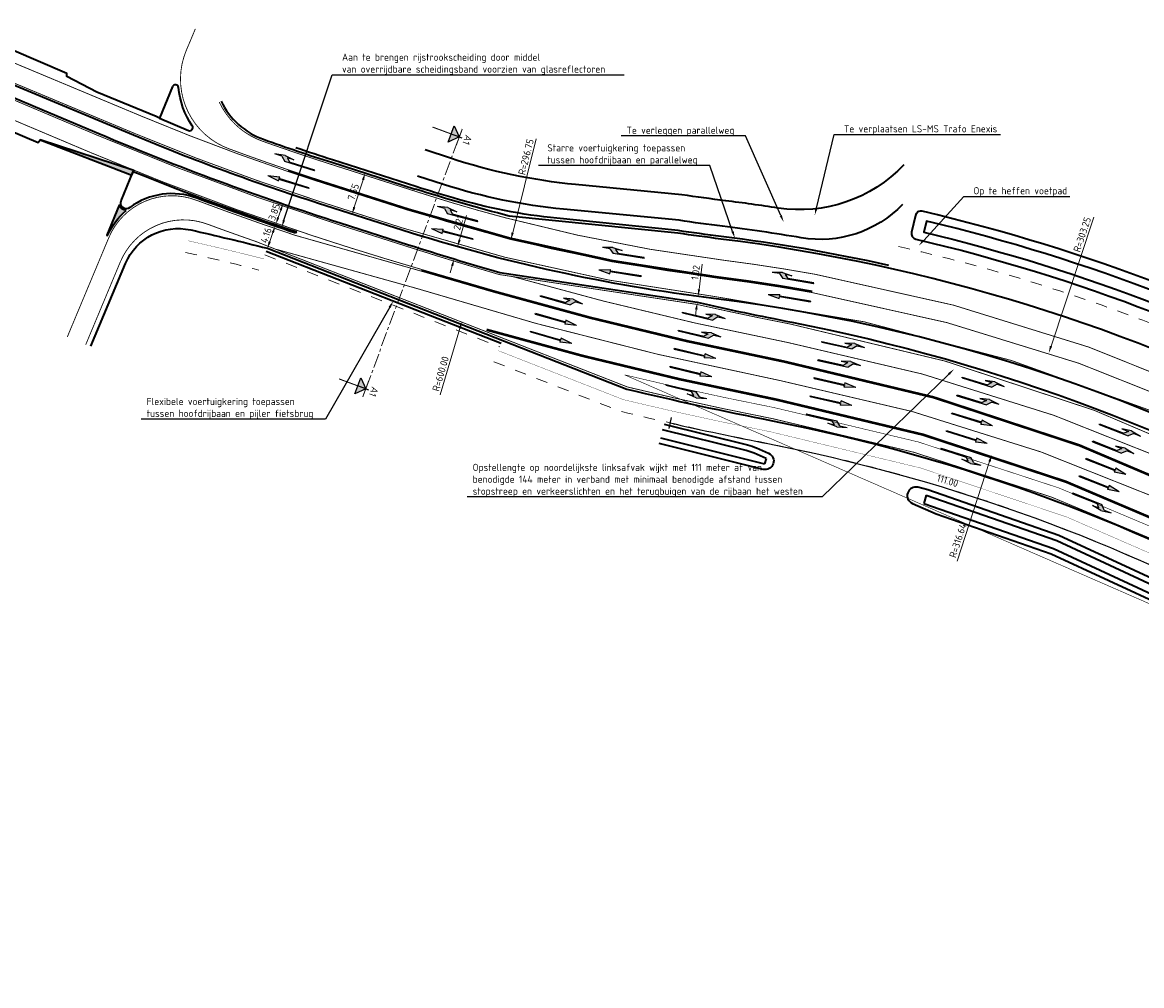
# Model space of a CAD drawing. Header units: metres. Extents: x 169570 to 170928, y 405716 to 407594.
# Tile 2 of 17: x 169686 to 169882, y 406903 to 407071. Entities that reach past the tile are written whole.
import ezdxf
from ezdxf import colors
from ezdxf.entities.mleader import LeaderData, LeaderLine
from ezdxf.enums import TextEntityAlignment as Align
from ezdxf.math import Vec2, Vec3

# ---------------------------------------------------------------- set-up
doc = ezdxf.new("R2010")
doc.units = ezdxf.units.M
for name, pattern in [('NLCS-HIDDEN', [4, 2, -2]), ('VW-1-3_STREEP', [4, 1, -3]), ('VW-3-3_STREEP', [6, 3, -3]), ('VW-3-9_STREEP', [12, 3, -9]), ('XX-CENTER', [8, 5, -1, 1, -1]), ('XX-HIDDEN', [4, 2, -2])]:
    doc.linetypes.add(name, pattern=pattern)
doc.layers.get('Defpoints').update_dxf_attribs({"color": 211})
for name, color, linetype, lineweight in [('N-WE-BV-GELEIDECONSTRUCTIE_GELEIDEBARRIER-G', 210, 'BV-GELEIDEBARRIER', 35), ('N-WE-BV-GELEIDECONSTRUCTIE_GELEIDERAIL-G', 210, 'BV-GELEIDERAIL', 35), ('N-WE-BV-GELEIDECONSTRUCTIE_GELEIDERAIL_UITBUIGRUIMTE-G', 170, 'NLCS-HIDDEN', 18), ('N-WE-GW-WATERGANG_BODEM-G', 73, 'Continuous', 35), ('N-WE-GW-WATERGANG_INSTEEK-G', 96, 'Continuous', 35), ('N-WE-RI-ITR_RETENTIE_WADI_NATUURLIJK-G', 50, 'Continuous', 35), ('N-WE-VH-KANTVERHARDING-G', 210, 'Continuous', 35), ('N-WE-VH-VERHARDING_HALFVERHARDING-G', 34, 'XX-HIDDEN', 35), ('N-WE-VW-MARKERING_LANGS_STREEP_13_015-G', 7, 'VW-1-3_STREEP', 35), ('N-WE-VW-MARKERING_LANGS_STREEP_13_45-G', 7, 'VW-1-3_STREEP', 50), ('N-WE-VW-MARKERING_LANGS_STREEP_33_15-G', 7, 'VW-3-3_STREEP', 13), ('N-WE-VW-MARKERING_LANGS_STREEP_39_15-G', 7, 'VW-3-9_STREEP', 13), ('N-WE-VW-MARKERING_LANGS_STREEP_DOORGETROKKEN_15-G', 7, 'Continuous', 13), ('N-WE-VW-MARKERING_PIJL-S-500', 7, 'Continuous', 25), ('N-WE-VW-MARKERING_PUNTSTUK-G', 7, 'Continuous', 35), ('N-WE-VW-MARKERING_PUNTSTUK-V-500', 7, 'Continuous', 18), ('N-WE-VW-OPRIJZICHT-G', 10, 'XX-HIDDEN', 13), ('X-XX-AL-M-500', 7, 'Continuous', 18), ('X-XX-AL-T25-500', 7, 'Continuous', 25), ('X-XX-AL-VERWIJZING-S-500', 7, 'Continuous', 25), ('X-XX-AL-VERWIJZING_DOORSNEDE-G', 7, 'XX-CENTER', 18)]:
    doc.layers.add(name, color=color, linetype=linetype, lineweight=lineweight)
doc.layers.add('N-WE-VW-OBSTAKELVRIJEZONE-G', color=140, linetype='XX-HIDDEN', lineweight=18, plot=False)
doc.styles.add('NLCS-ISO-M1000-T25', font='NLCS-ISO.ttf', dxfattribs={"height": 2.5})
doc.styles.add('NLCS-ISO-M500-T18', font='NLCS-ISO.ttf', dxfattribs={"height": 0.9})
doc.styles.add('NLCS-ISO-M500-T25', font='NLCS-ISO.ttf', dxfattribs={"height": 1.25})
doc.linetypes.add('BV-GELEIDEBARRIER', pattern='A,10,-3,[109,NLCS.SHX,S=1,R=0,X=0,Y=0],-3', length=16)
doc.linetypes.add('BV-GELEIDERAIL', pattern='A,10,-3,[108,NLCS.SHX,S=1,R=0,X=0,Y=0],-3', length=16)
doc.dimstyles.new('NLCS-M500-T25-PIJL_L2_H1', dxfattribs={"dimscale": 0.5, "dimtxt": 2.5, "dimasz": 2.5, "dimexe": 2, "dimexo": 2, "dimgap": 0.7, "dimtad": 1, "dimzin": 0, "dimdsep": 46, "dimtxsty": 'NLCS-ISO-M500-T25', "dimcen": 0, "dimdle": 2, "dimclrd": 256, "dimclre": 256, "dimclrt": 256, "dimadec": 1, "dimazin": 0, "dimtfac": 1, "dimtdec": 3, "dimtofl": 0, "dimtmove": 0, "dimatfit": 3, "dimfxl": 2, "dimfxlon": 1, "dimtfillclr": 256, "dimtolj": 1, "dimtzin": 0, "dimlwd": -1, "dimlwe": -1, "dimarcsym": 0})

# ---------------------------------------------------------------- blocks, each defined once
blk = doc.blocks.new('N-SVW-MARKERING_PIJL_LA_7.5')
blk.add_hatch(color=256).paths.add_polyline_path([(4, 0.67), (5.2, 0.67), (4.6, 0.07), (0, 0.07), (0, -0.08), (5.45, -0.08), (6.2, 0.67), (7.5, 0.67), (5.7, 0.97)])
for p, q in [((0, 0.07), (4.6, 0.07)), ((0, -0.08), (0, 0.07)), ((5.7, 0.97), (4, 0.67)), ((4, 0.67), (5.2, 0.67)), ((5.2, 0.67), (4.6, 0.07)), ((6.2, 0.67), (5.45, -0.08)), ((5.7, 0.97), (7.5, 0.67)), ((6.2, 0.67), (7.5, 0.67)), ((0, -0.08), (5.45, -0.08))]:
    blk.add_line(p, q)
blk = doc.blocks.new('N-SVW-MARKERING_PIJL_RD_7.5')
blk.add_hatch(color=256).paths.add_polyline_path([(5.45, 0.375), (5.45, 0.075), (0, 0.075), (0, -0.075), (5.45, -0.075), (5.45, -0.375), (7.5, 0)])
for p, q in [((0, 0.075), (5.45, 0.075)), ((0, -0.075), (0, 0.075)), ((5.45, 0.375), (5.45, 0.075)), ((7.5, 0), (5.45, 0.375)), ((7.5, 0), (5.45, -0.375)), ((0, -0.075), (5.45, -0.075)), ((5.45, -0.075), (5.45, -0.375))]:
    blk.add_line(p, q)
blk = doc.blocks.new('*D1020')
at = {"layer": 'Defpoints', "color": 0, "transparency": 16777216}
for p in [(169844.1, 407320.95), (169771.69, 407033.17)]:
    blk.add_point(p, dxfattribs=at)
at = {"layer": 'X-XX-AL-M-500', "transparency": 16777216}
blk.add_line((169776.14, 407050.85), (169772, 407034.38), dxfattribs=at)
blk.add_solid([(169771.79, 407034.43), (169772.2, 407034.33), (169771.69, 407033.17)], dxfattribs=at)
at = {"layer": 'X-XX-AL-M-500', "transparency": 16777216, "insert": (169774.33, 407047.66), "char_height": 1.25, "attachment_point": 5, "rotation": 75.8766, "style": 'NLCS-ISO-M500-T25'}
blk.add_mtext('\\A1;R=296.75', dxfattribs=at)
blk = doc.blocks.new('*D1021')
at = {"layer": 'Defpoints', "color": 0, "transparency": 16777216}
for p in [(169933.42, 407594.13), (169763.1, 407018.81)]:
    blk.add_point(p, dxfattribs=at)
at = {"layer": 'X-XX-AL-M-500', "transparency": 16777216}
blk.add_line((169759.31, 407006), (169762.74, 407017.61), dxfattribs=at)
blk.add_solid([(169762.54, 407017.67), (169762.94, 407017.55), (169763.1, 407018.81)], dxfattribs=at)
at = {"layer": 'X-XX-AL-M-500', "transparency": 16777216, "insert": (169759.38, 407009.67), "char_height": 1.25, "attachment_point": 5, "rotation": 73.5086, "style": 'NLCS-ISO-M500-T25'}
blk.add_mtext('\\A1;R=600.00', dxfattribs=at)
blk = doc.blocks.new('*D1022')
at = {"layer": 'Defpoints', "color": 0, "transparency": 16777216}
for p in [(169987.63, 406937.05), (169770.36, 406725.5)]:
    blk.add_point(p, dxfattribs=at)
at = {"layer": 'X-XX-AL-M-500', "transparency": 16777216}
blk.add_line((170004.38, 406953.35), (169988.53, 406937.92), dxfattribs=at)
blk.add_solid([(169988.38, 406938.07), (169988.67, 406937.77), (169987.63, 406937.05)], dxfattribs=at)
at = {"layer": 'X-XX-AL-M-500', "transparency": 16777216, "insert": (170001.16, 406951.58), "char_height": 1.25, "attachment_point": 5, "rotation": 44.234, "style": 'NLCS-ISO-M500-T25'}
blk.add_mtext('\\A1;R=303.25', dxfattribs=at)
blk = doc.blocks.new('*D1023')
at = {"layer": 'Defpoints', "color": 0, "transparency": 16777216}
for p in [(169975.61, 406924.02), (169757.45, 406694.53)]:
    blk.add_point(p, dxfattribs=at)
at = {"layer": 'X-XX-AL-M-500', "transparency": 16777216}
blk.add_line((169964.92, 406912.77), (169974.75, 406923.12), dxfattribs=at)
blk.add_solid([(169974.6, 406923.26), (169974.9, 406922.97), (169975.61, 406924.02)], dxfattribs=at)
at = {"layer": 'X-XX-AL-M-500', "transparency": 16777216, "insert": (169966.61, 406915.96), "char_height": 1.25, "attachment_point": 5, "rotation": 46.4489, "style": 'NLCS-ISO-M500-T25'}
blk.add_mtext('\\A1;R=316.64', dxfattribs=at)
blk = doc.blocks.new('*D1024')
at = {"layer": 'Defpoints', "color": 0, "transparency": 16777216}
for p in [(169855.9, 406995.48), (169757.45, 406694.53)]:
    blk.add_point(p, dxfattribs=at)
at = {"layer": 'X-XX-AL-M-500', "transparency": 16777216}
blk.add_line((169849.81, 406976.87), (169855.51, 406994.29), dxfattribs=at)
blk.add_solid([(169855.31, 406994.36), (169855.71, 406994.23), (169855.9, 406995.48)], dxfattribs=at)
at = {"layer": 'X-XX-AL-M-500', "transparency": 16777216, "insert": (169849.96, 406980.48), "char_height": 1.25, "attachment_point": 5, "rotation": 71.8853, "style": 'NLCS-ISO-M500-T25'}
blk.add_mtext('\\A1;R=316.64', dxfattribs=at)
blk = doc.blocks.new('*D1025')
at = {"layer": 'Defpoints', "color": 0, "transparency": 16777216}
for p in [(169865.88, 407013.31), (169770.36, 406725.5)]:
    blk.add_point(p, dxfattribs=at)
at = {"layer": 'X-XX-AL-M-500', "transparency": 16777216}
blk.add_line((169873.77, 407037.11), (169866.27, 407014.5), dxfattribs=at)
blk.add_solid([(169866.07, 407014.57), (169866.47, 407014.43), (169865.88, 407013.31)], dxfattribs=at)
at = {"layer": 'X-XX-AL-M-500', "transparency": 16777216, "insert": (169871.73, 407034.06), "char_height": 1.25, "attachment_point": 5, "rotation": 71.6399, "style": 'NLCS-ISO-M500-T25'}
blk.add_mtext('\\A1;R=303.25', dxfattribs=at)
blk = doc.blocks.new('*D1027')
at = {"layer": 'Defpoints', "color": 0, "transparency": 16777216}
for p in [(169804.33, 407022.19), (169804.46, 407023.2), (169804.46, 407023.2)]:
    blk.add_point(p, dxfattribs=at)
at = {"layer": 'X-XX-AL-M-500', "transparency": 16777216}
for p, q in [((169804.63, 407024.44), (169805.21, 407028.85)), ((169804.33, 407022.19), (169805.32, 407022.06)), ((169804.46, 407023.2), (169805.45, 407023.07)), ((169804.16, 407020.95), (169804, 407019.71))]:
    blk.add_line(p, q, dxfattribs=at)
for points in [[(169804.42, 407024.47), (169804.83, 407024.42), (169804.46, 407023.2)], [(169803.95, 407020.98), (169804.37, 407020.92), (169804.33, 407022.19)]]:
    blk.add_solid(points, dxfattribs=at)
at = {"layer": 'X-XX-AL-M-500', "transparency": 16777216, "insert": (169804.04, 407027.4), "char_height": 1.25, "attachment_point": 5, "rotation": 82.4165, "style": 'NLCS-ISO-M500-T25'}
blk.add_mtext('\\A1;1.02', dxfattribs=at)
blk = doc.blocks.new('*D1028')
at = {"layer": 'Defpoints', "color": 0, "transparency": 16777216}
for p in [(169762.35, 407031.92), (169762.35, 407031.92), (169761.75, 407029.78)]:
    blk.add_point(p, dxfattribs=at)
at = {"layer": 'X-XX-AL-M-500', "transparency": 16777216}
for p, q in [((169762.69, 407033.12), (169763.9, 407037.4)), ((169762.35, 407031.92), (169763.31, 407031.64)), ((169761.75, 407029.78), (169762.71, 407029.51)), ((169761.41, 407028.58), (169761.07, 407027.38))]:
    blk.add_line(p, q, dxfattribs=at)
for points in [[(169762.49, 407033.17), (169762.89, 407033.06), (169762.35, 407031.92)], [(169761.21, 407028.64), (169761.61, 407028.53), (169761.75, 407029.78)]]:
    blk.add_solid(points, dxfattribs=at)
at = {"layer": 'X-XX-AL-M-500', "transparency": 16777216, "insert": (169762.53, 407036.13), "char_height": 1.25, "attachment_point": 5, "rotation": 74.207, "style": 'NLCS-ISO-M500-T25'}
blk.add_mtext('\\A1;2.21', dxfattribs=at)
blk = doc.blocks.new('*D1056')
at = {"layer": 'Defpoints', "color": 0, "transparency": 16777216}
for p in [(169746.17, 407044.83), (169746.17, 407044.83), (169743.87, 407037.64)]:
    blk.add_point(p, dxfattribs=at)
at = {"layer": 'X-XX-AL-M-500', "transparency": 16777216}
for p, q in [((169746.17, 407044.83), (169745.22, 407045.14)), ((169744.26, 407038.83), (169745.79, 407043.64)), ((169743.87, 407037.64), (169742.92, 407037.95))]:
    blk.add_line(p, q, dxfattribs=at)
for points in [[(169745.6, 407043.71), (169745.99, 407043.58), (169746.17, 407044.83)], [(169744.06, 407038.9), (169744.45, 407038.77), (169743.87, 407037.64)]]:
    blk.add_solid(points, dxfattribs=at)
at = {"layer": 'X-XX-AL-M-500', "transparency": 16777216, "insert": (169744.1, 407041.53), "char_height": 1.25, "attachment_point": 5, "rotation": 72.2698, "style": 'NLCS-ISO-M500-T25'}
blk.add_mtext('\\A1;7.55', dxfattribs=at)
blk = doc.blocks.new('*D1057')
at = {"layer": 'Defpoints', "color": 0, "transparency": 16777216}
for p in [(169730.42, 407035.58), (169730.42, 407035.58), (169729.05, 407031.65)]:
    blk.add_point(p, dxfattribs=at)
at = {"layer": 'X-XX-AL-M-500', "transparency": 16777216}
for p, q in [((169730.42, 407035.58), (169729.48, 407035.91)), ((169729.46, 407032.83), (169730.01, 407034.4)), ((169729.05, 407031.65), (169729.99, 407031.32))]:
    blk.add_line(p, q, dxfattribs=at)
for points in [[(169729.81, 407034.47), (169730.2, 407034.33), (169730.42, 407035.58)], [(169729.26, 407032.9), (169729.66, 407032.76), (169729.05, 407031.65)]]:
    blk.add_solid(points, dxfattribs=at)
at = {"layer": 'X-XX-AL-M-500', "transparency": 16777216, "insert": (169728.81, 407033.93), "char_height": 1.25, "attachment_point": 5, "rotation": 70.7155, "style": 'NLCS-ISO-M500-T25'}
blk.add_mtext('\\A1;4.16', dxfattribs=at)
blk = doc.blocks.new('*D1058')
at = {"layer": 'Defpoints', "color": 0, "transparency": 16777216}
for p in [(169731.79, 407039.49), (169731.79, 407039.49), (169730.52, 407035.86)]:
    blk.add_point(p, dxfattribs=at)
at = {"layer": 'X-XX-AL-M-500', "transparency": 16777216}
for p, q in [((169731.79, 407039.49), (169730.85, 407039.82)), ((169730.93, 407037.04), (169731.38, 407038.31)), ((169730.52, 407035.86), (169729.58, 407036.19))]:
    blk.add_line(p, q, dxfattribs=at)
for points in [[(169731.18, 407038.38), (169731.58, 407038.25), (169731.79, 407039.49)], [(169730.74, 407037.11), (169731.13, 407036.97), (169730.52, 407035.86)]]:
    blk.add_solid(points, dxfattribs=at)
at = {"layer": 'X-XX-AL-M-500', "transparency": 16777216, "insert": (169730.24, 407038), "char_height": 1.25, "attachment_point": 5, "rotation": 70.7155, "style": 'NLCS-ISO-M500-T25'}
blk.add_mtext('\\A1;3.85', dxfattribs=at)
blk = doc.blocks.new('N-SVW-MARKERING_PIJL_RA_7.5')
blk.add_hatch(color=256).paths.add_polyline_path([(5.2, -0.68), (4, -0.68), (5.7, -0.98), (7.5, -0.68), (6.2, -0.68), (5.45, 0.07), (0, 0.07), (0, -0.08), (4.6, -0.08)])
for p, q in [((0, 0.07), (5.45, 0.07)), ((0, 0.07), (0, -0.08)), ((6.2, -0.68), (5.45, 0.07)), ((0, -0.08), (4.6, -0.08)), ((4, -0.68), (5.2, -0.68)), ((5.7, -0.98), (4, -0.68)), ((5.2, -0.68), (4.6, -0.08)), ((5.7, -0.98), (7.5, -0.68)), ((6.2, -0.68), (7.5, -0.68))]:
    blk.add_line(p, q)
blk = doc.blocks.new('*U1194')
at = {"transparency": 33554687}
for points in [[(-57.19, 0.33), (-54.02, 3.15), (-51.2, -0.02)], [(36.76, -5.15), (39.93, -2.33), (42.75, -5.5)]]:
    blk.add_hatch(color=256, dxfattribs=at).paths.add_polyline_path(points)
for p, q in [((-57.19, 0.33), (-54.02, 3.15)), ((-51.2, -0.02), (-57.19, 0.33)), ((-54.02, 3.15), (-54.19, 0.16)), ((-54.02, 3.15), (-51.2, -0.02)), ((36.76, -5.15), (39.93, -2.33)), ((39.93, -2.33), (39.76, -5.33)), ((39.93, -2.33), (42.75, -5.5)), ((42.75, -5.5), (36.76, -5.15))]:
    blk.add_line(p, q, dxfattribs=at)
at = {"transparency": 33554687, "const_width": 0.35}
for points in [[(-57.01, 3.33), (-51.02, 2.98)], [(-54.02, 3.15), (-54.6, -6.83)], [(36.94, -2.16), (42.93, -2.51)], [(39.93, -2.33), (39.35, -12.31)]]:
    blk.add_lwpolyline(points, dxfattribs=at)
at = {"layer": 'Defpoints', "transparency": 33554687}
for points in [[(-54.02, 3.15), (-53.96, 4.15)], [(39.93, -2.33), (39.99, -1.33)]]:
    blk.add_lwpolyline(points, dxfattribs=at)
at = {"layer": 'X-XX-AL-VERWIJZING_DOORSNEDE-G', "transparency": 33554687}
blk.add_line((39.93, -2.33), (-54.02, 3.15), dxfattribs=at)
at = {"transparency": 33554687, "style": 'NLCS-ISO-M1000-T25'}
for tag, p in [('NUMMER1', (-53.96, 4.15)), ('NUMMER2', (39.99, -1.33))]:
    blk.add_attdef(tag, text='', height=2.5, rotation=356.6581, dxfattribs=at).set_placement(p, align=Align.BOTTOM_CENTER)

msp = doc.modelspace()

# ---------------------------------------------------------------- hatches: boundary and pattern name
at = {"layer": 'N-WE-VW-MARKERING_PUNTSTUK-V-500', "transparency": 33554687}
h = msp.add_hatch(color=256, dxfattribs=at)
h.dxf.hatch_style = 1
h.paths.add_polyline_path([(169689.266, 407050.648), (169705.281, 407044.442), (169705.657, 407045.303)])
h = msp.add_hatch(color=256, dxfattribs=at)
h.dxf.hatch_style = 1
edge = h.paths.add_edge_path()
edge.add_arc((169704.353, 407039.588), 1.3, 197.03658, 268.71598, ccw=False)
edge.add_line((169703.11, 407039.207), (169700.917, 407033.958))
edge.add_line((169700.917, 407033.958), (169701.036, 407033.909))
edge.add_arc((169712.331, 407028.852), 12.375, 130.31706, 155.88405, ccw=False)

# ---------------------------------------------------------------- linework, layer by layer
at = {"layer": 'Defpoints', "transparency": 33554687}
msp.add_line((169799.776, 407002.031), (169799.336, 407000.08), dxfattribs=at)
at = {"layer": 'Defpoints', "ltscale": 2, "flags": 128}
msp.add_lwpolyline([(169732.65, 407045.257, 0.0043303), (169739.169, 407043.11), (169753.777, 407038.44, 0.0465903), (169807.646, 407026.6, -0.0140001), (169824.44, 407024.041, -0.0101268)], format="xyb", dxfattribs=at)
at = {"layer": 'Defpoints', "transparency": 33554687}
msp.add_lwpolyline([(169799.556, 407001.055, 0.0072051), (169816.701, 406997.444, -0.0741561), (169902.505, 406966.974)], format="xyb", dxfattribs=at)
msp.add_solid([(169800.401, 407000.711), (169800.467, 407001.004), (169799.556, 407001.055)], dxfattribs=at)
at = {"layer": 'N-WE-BV-GELEIDECONSTRUCTIE_GELEIDEBARRIER-G', "transparency": 33554687, "flags": 128}
msp.add_lwpolyline([(169837.894, 407028.643, 0.0240025), (169808.528, 407033.721, -0.0065996), (169800.959, 407034.76), (169779.752, 407036.904, -0.046375), (169761.587, 407040.462, -0.0058346), (169755.064, 407042.464), (169740.456, 407047.134, -0.0043303), (169734.007, 407049.258, -0.0043303)], format="xyb", dxfattribs=at)
at = {"layer": 'N-WE-BV-GELEIDECONSTRUCTIE_GELEIDERAIL-G', "transparency": 33554687}
msp.add_lwpolyline([(169728.845, 407031.135), (169769.988, 407015.023)], dxfattribs=at)
at = {"layer": 'N-WE-BV-GELEIDECONSTRUCTIE_GELEIDERAIL_UITBUIGRUIMTE-G', "transparency": 33554687}
msp.add_lwpolyline([(169728.59, 407030.483), (169769.733, 407014.371)], dxfattribs=at)
at = {"layer": 'N-WE-GW-WATERGANG_BODEM-G', "transparency": 33554687}
for points in [[(169925.135, 407005.149, 0.0679597), (169844.492, 407036.409), (169844.029, 407034.463, -0.0679627), (169924.168, 407003.399)], [(169816.411, 406994.839), (169814.313, 406995.754, 0.0418589), (169812.888, 406996.238), (169798.258, 406999.88)]]:
    msp.add_lwpolyline(points, format="xyb", dxfattribs=at)
for points in [[(169797.896, 406998.424), (169816.09, 406993.896)], [(169816.411, 406994.839), (169816.09, 406993.896)], [(169844.404, 406988.395), (169843.975, 406986.955)], [(169844.404, 406988.395), (169867.263, 406980.443), (169897.629, 406966.363)], [(169843.975, 406986.955), (169866.7, 406979.051), (169896.998, 406965.002)]]:
    msp.add_lwpolyline(points, dxfattribs=at)
at = {"layer": 'N-WE-GW-WATERGANG_INSTEEK-G', "transparency": 33554687}
msp.add_lwpolyline([(169798.5, 407000.85), (169813.13, 406997.209, -0.0418589), (169814.712, 406996.671), (169816.811, 406995.756, -0.9196457), (169815.849, 406992.925), (169797.655, 406997.454)], format="xyb", dxfattribs=at)
msp.add_lwpolyline([(169898.05, 406967.27), (169867.639, 406981.372), (169844.689, 406989.354), (169842.952, 406989.786, 0.9196457), (169841.99, 406986.956), (169846.165, 406985.135), (169866.325, 406978.123), (169896.577, 406964.095, 1)], format="xyb", close=True, dxfattribs=at)
at = {"layer": 'N-WE-RI-ITR_RETENTIE_WADI_NATUURLIJK-G', "flags": 128}
msp.add_lwpolyline([(169923.457, 407002.078, -0.0013391), (169924.941, 407001.262, 0.4438752), (169926.231, 407001.535), (169927.746, 407004.283, 0.4137562), (169927.355, 407005.64, 0.0013329), (169925.855, 407006.466, 0.0688558), (169843.72, 407038.133, 0.4155866), (169842.517, 407037.383), (169841.845, 407034.459, 0.4128289), (169842.591, 407033.262, -0.0688509), (169923.44, 407002.087)], format="xyb", dxfattribs=at)
at = {"layer": 'N-WE-VH-KANTVERHARDING-G'}
msp.add_line((169716.684, 407040.436), (169716.789, 407040.717), dxfattribs=at)
at = {"layer": 'N-WE-VH-KANTVERHARDING-G', "transparency": 33554687, "flags": 128}
for points in [[(169710.144, 407054.471), (169709.563, 407054.705), (169699.19, 407059.003), (169693.905, 407061.753), (169693.932, 407062.288), (169684.288, 407066.399), (169675.906, 407069.916), (169675.851, 407069.94), (169663.892, 407074.941), (169655.155, 407078.645), (169638.666, 407085.52), (169634.427, 407087.291), (169633.706, 407087.616), (169629.315, 407089.439), (169613.723, 407096.014), (169604.02, 407100.028), (169593.706, 407104.368), (169592.901, 407104.703), (169583.628, 407108.558), (169574.665, 407112.31)], [(169569.574, 407100.226), (169575.464, 407097.778), (169587.861, 407092.591), (169588.97, 407092.129), (169608.621, 407083.878), (169609.244, 407083.628), (169622.483, 407078.081), (169629.247, 407075.264), (169634.202, 407073.185), (169641.933, 407069.923), (169650.039, 407066.533), (169659.758, 407062.45), (169671.02, 407057.712), (169680.587, 407053.689), (169688.926, 407050.201), (169689.266, 407050.648), (169705.295, 407044.436)]]:
    msp.add_lwpolyline(points, dxfattribs=at)
at = {"layer": 'N-WE-VH-KANTVERHARDING-G', "transparency": 33554687}
for points in [[(170086.383, 407112.127), (170052.254, 407088.022), (170009.687, 407057.534), (169986.818, 407036.731, 0.0221174), (169951.571, 407002.177, -0.3002325), (169924.796, 406995.727, -0.0326216), (169912.853, 407000.949, 0.0887802), (169808.473, 407033.274, -0.0065902), (169800.903, 407034.313), (169771.396, 407037.296, -0.0146343), (169754.927, 407042.035)], [(169929.011, 406979.673, 0.1091317), (169807.182, 407022.854, -0.0465903), (169752.628, 407034.844), (169738.019, 407039.514, -0.0216131), (169705.582, 407051.453), (169691.782, 407057.221), (169682.537, 407061.085), (169673.783, 407064.756), (169664.599, 407068.61), (169655.406, 407072.44), (169646.704, 407076.102), (169636.058, 407080.555), (169632.242, 407082.168), (169631.761, 407082.349), (169624.793, 407085.324), (169611.568, 407090.829), (169600.311, 407095.583), (169590.803, 407099.543), (169590.749, 407099.566), (169579.743, 407104.186), (169572.518, 407107.219)], [(169571.732, 407105.35), (169590.022, 407097.701), (169599.358, 407093.807), (169610.779, 407089.002), (169621.082, 407084.709), (169629.325, 407081.258), (169631.469, 407080.294), (169636.681, 407078.132), (169643.989, 407075.095), (169652.228, 407071.632), (169658.415, 407069.046), (169666.229, 407065.764), (169672.961, 407062.939), (169678.067, 407060.81), (169691.035, 407055.333), (169699.5, 407051.758, 0.0225467), (169741.768, 407036.111), (169753.785, 407032.269, 0.0070717), (169769.747, 407027.413), (169804.326, 407022.189, 0.0072051), (169820.861, 407018.707, -0.0839107), (169923.873, 406979.861, 0.0472197)], [(169720.949, 407057.423, 0.1990189), (169728.337, 407050.751, 0.0080566), (169740.319, 407046.706), (169754.927, 407042.035)], [(169840.469, 407046.264, -0.2467061), (169818.478, 407038.7, 0.007309), (169809.303, 407039.973, -0.0068221), (169801.649, 407041.027), (169782.978, 407042.818, -0.0559814), (169761.134, 407047.416), (169756.676, 407048.89)], [(169840.274, 407039.325, -0.2477769), (169822.534, 407033.487, 0.0111512), (169808.75, 407035.507, -0.0066666), (169801.151, 407036.551), (169780.888, 407038.503, -0.0537715), (169759.884, 407042.837), (169755.329, 407044.3)], [(169698.135, 407014.495), (169704.197, 407028.976, -0.3638692), (169715.619, 407034.87, -0.0069499), (169729.037, 407031.65)], [(169729.037, 407031.65), (169792.007, 407006.991, 0.0107946), (169817.482, 407001.434, -0.0812726), (169912.166, 406966.295, -0.3590856), (169918.956, 406948.459, 0.1875253), (169920.121, 406922.591, 0.0001063), (169920.857, 406920.999), (169928.132, 406907.128)]]:
    msp.add_lwpolyline(points, format="xyb", dxfattribs=at)
at = {"layer": 'N-WE-VH-KANTVERHARDING-G', "transparency": 33554687, "flags": 128}
for points in [[(169715.893, 407053.07, -0.1216246), (169713.456, 407059.836, 0.7774972), (169712.44, 407059.985), (169710.144, 407054.471), (169715.243, 407052.289, 0.745651)], [(169733.971, 407034.296, -0.0090977), (169716.684, 407040.436, 0.2549592), (169704.949, 407038.785, -0.7624553), (169703.43, 407039.973), (169705.568, 407045.088, 0.0150752), (169734.068, 407034.58)]]:
    msp.add_lwpolyline(points, format="xyb", close=True, dxfattribs=at)
at = {"layer": 'N-WE-VH-KANTVERHARDING-G', "transparency": 33554687}
msp.add_arc((169894.035, 407512.362), 503.85, 248.03409, 251.48881, dxfattribs=at)
at = {"layer": 'N-WE-VH-VERHARDING_HALFVERHARDING-G', "const_width": 0.05, "flags": 128}
for points in [[(169715.191, 407032.967, -0.0068888), (169728.439, 407029.79)], [(169769.477, 407013.719), (169791.417, 407005.128, 0.0108514), (169817.108, 406999.521, -0.0873946), (169917.722, 406960.782)]]:
    msp.add_lwpolyline(points, format="xyb", dxfattribs=at)
at = {"layer": 'N-WE-VW-MARKERING_LANGS_STREEP_13_015-G', "ltscale": 2, "transparency": 33554687, "const_width": 0.15, "flags": 128}
for points in [[(169730.602, 407031.473), (169755.026, 407024.665, 0.0276095), (169818.859, 407008.476, -0.0741895), (169907.825, 406976.877)], [(169771.966, 407026.699, 0.0210123), (169820.165, 407015.149, -0.0741859), (169911.018, 406982.881, -0.0741859)]]:
    msp.add_lwpolyline(points, format="xyb", dxfattribs=at)
at = {"layer": 'N-WE-VW-MARKERING_LANGS_STREEP_13_45-G', "ltscale": 2, "flags": 128}
msp.add_lwpolyline([(169732.65, 407045.257, 0.45, 0.45, 0.0043303), (169739.169, 407043.11, 0.45, 0.45, 0), (169753.777, 407038.44, 0.45, 0.45, 0.0465903), (169807.646, 407026.6, 0.45, 0.45, -0.0140001), (169824.44, 407024.041, 0, 0, 0)], format="xyseb", dxfattribs=at)
at = {"layer": 'N-WE-VW-MARKERING_LANGS_STREEP_13_45-G', "ltscale": 2, "const_width": 0.45, "flags": 128}
for points in [[(169756.007, 407027.797), (169768.804, 407024.069, 0.0219909), (169819.512, 407011.813, -0.0625321), (169896.021, 406986.621, -0.0625321)], [(169767.422, 407017.39, 0.021772), (169818.207, 407005.139, -0.0625321), (169893.107, 406980.478, -0.0625321)]]:
    msp.add_lwpolyline(points, format="xyb", dxfattribs=at)
at = {"layer": 'N-WE-VW-MARKERING_LANGS_STREEP_33_15-G', "ltscale": 2, "const_width": 0.15, "flags": 128}
for points in [[(169720.61, 407057.262, 0.1990189), (169728.211, 407050.397, 0.0037254), (169733.741, 407048.477, 0.0037254)], [(169733.741, 407048.477, 0.004331), (169740.204, 407046.349), (169756.367, 407041.181, 0.0127719), (169770.744, 407036.986)]]:
    msp.add_lwpolyline(points, format="xyb", dxfattribs=at)
at = {"layer": 'N-WE-VW-MARKERING_LANGS_STREEP_33_15-G', "ltscale": 2, "flags": 128}
msp.add_lwpolyline([(169727.091, 407032.815, 0.15, 0.15, 0), (169792.116, 407007.351, 0.15, 0.15, 0.0107856), (169817.554, 407001.802, 0.15, 0.15, -0.0812726), (169912.352, 406966.621, 0.15, 0.15, -0.3590856), (169919.311, 406948.339, 0.15, 0.15, 0.1875017), (169920.463, 406922.745, 0.15, 0.15, 0.0001056), (169921.194, 406921.165, 0.15, 0.15, 0), (169928.464, 406907.302, 0.15, 0.15, 0)], format="xyseb", dxfattribs=at)
at = {"layer": 'N-WE-VW-MARKERING_LANGS_STREEP_39_15-G', "ltscale": 2, "const_width": 0.15, "flags": 128}
msp.add_lwpolyline([(169824.413, 407023.894, -0.0799682), (169915.318, 406991.858, -0.0799682)], format="xyb", dxfattribs=at)
at = {"layer": 'N-WE-VW-MARKERING_LANGS_STREEP_DOORGETROKKEN_15-G', "const_width": 0.15, "flags": 128}
for points in [[(169732.601, 407045.115, -0.0172804), (169706.98, 407054.798), (169683.937, 407064.429), (169675.185, 407068.099), (169665.997, 407071.954), (169656.806, 407075.784), (169648.106, 407079.445), (169637.463, 407083.897), (169633.587, 407085.535), (169633.112, 407085.714), (169626.201, 407088.664), (169612.97, 407094.172), (169601.713, 407098.926), (169592.21, 407102.884), (169592.161, 407102.905), (169581.146, 407107.528), (169573.921, 407110.561)], [(169934.477, 406976.16, 0.0580424), (169931.719, 406978.407, 0.1116344), (169807.229, 407023.226, -0.0465903), (169752.742, 407035.201), (169738.134, 407039.872, -0.0216131), (169705.727, 407051.799), (169682.682, 407061.431), (169673.928, 407065.102), (169664.744, 407068.956), (169655.551, 407072.786), (169646.849, 407076.448), (169636.203, 407080.901), (169632.381, 407082.516), (169631.901, 407082.697), (169624.939, 407085.67), (169611.713, 407091.175), (169600.456, 407095.929), (169590.949, 407099.889), (169590.895, 407099.911), (169579.888, 407104.532), (169572.663, 407107.565)], [(169571.587, 407105.004), (169589.878, 407097.355), (169599.213, 407093.461), (169610.634, 407088.656), (169620.937, 407084.363), (169629.176, 407080.914), (169631.32, 407079.95), (169636.537, 407077.786), (169643.844, 407074.749), (169652.083, 407071.286), (169658.27, 407068.7), (169666.084, 407065.418), (169672.816, 407062.593), (169677.922, 407060.464), (169690.889, 407054.988), (169699.354, 407051.412, 0.0225467), (169741.653, 407035.754), (169753.67, 407031.912, 0.0070809), (169769.664, 407027.047), (169804.26, 407021.82, 0.0071981), (169820.789, 407018.339, -0.0839107), (169923.685, 406979.537, 0.1128302), (169934.477, 406976.16)], [(169570.333, 407102.006), (169588.624, 407094.357), (169597.957, 407090.464), (169609.379, 407085.658), (169619.685, 407081.364), (169627.882, 407077.932), (169630.031, 407076.966), (169635.292, 407074.784), (169642.591, 407071.75), (169650.827, 407068.289), (169657.014, 407065.703), (169664.825, 407062.422), (169671.562, 407059.595), (169676.664, 407057.467), (169689.625, 407051.994), (169698.09, 407048.418, 0.0205295), (169736.8, 407033.911, 0.0083977), (169756.049, 407027.941)], [(169770.744, 407036.986, 0.033129), (169808.841, 407029.575, -0.0133314), (169824.992, 407027.092, -0.0811137), (169918.096, 406994.043, 0.3454552), (169948.553, 406999.029, -0.0006543), (169949.543, 407000.104)]]:
    msp.add_lwpolyline(points, format="xyb", dxfattribs=at)
at = {"layer": 'N-WE-VW-MARKERING_LANGS_STREEP_DOORGETROKKEN_15-G', "transparency": 33554687, "flags": 128}
msp.add_lwpolyline([(169716.43, 407070.078, 0.15, 0.15, 0), (169714.846, 407066.319, 0.15, 0.15, 0.4271966), (169722.312, 407049.081, 0.15, 0.15, 0.0069551), (169732.697, 407045.399, 0, 0, 0)], format="xyseb", dxfattribs=at)
at = {"layer": 'N-WE-VW-MARKERING_LANGS_STREEP_DOORGETROKKEN_15-G', "transparency": 33554687, "const_width": 0.15, "flags": 128}
for points in [[(169755.965, 407027.653), (169733.852, 407033.941, -0.0090979), (169716.552, 407040.085, 0.4036092), (169701.258, 407033.479), (169694.001, 407016.112)], [(169697.231, 407014.763), (169703.287, 407029.256, -0.4017174), (169718.508, 407035.89, 0.0044889), (169727.091, 407032.815)]]:
    msp.add_lwpolyline(points, format="xyb", dxfattribs=at)
at = {"layer": 'N-WE-VW-MARKERING_PUNTSTUK-G', "transparency": 33554687, "flags": 128}
msp.add_lwpolyline([(169689.266, 407050.648), (169705.281, 407044.442), (169705.657, 407045.303)], close=True, dxfattribs=at)
msp.add_lwpolyline([(169704.324, 407038.288, -0.3233738), (169703.11, 407039.207), (169700.917, 407033.958), (169701.036, 407033.909, -0.1120221)], format="xyb", close=True, dxfattribs=at)
at = {"layer": 'N-WE-VW-OBSTAKELVRIJEZONE-G', "transparency": 33554687, "flags": 128}
for points in [[(169935.045, 406996.805, -0.0568657), (169914.714, 407004.547, 0.06464), (169838.677, 407032.157, 0.06464)], [(169714.729, 407030.919, -0.0066986), (169727.558, 407027.847, -0.0066986)], [(169768.711, 407011.764), (169790.785, 407003.12, 0.0109106), (169816.704, 406997.46, -0.0812726), (169910.162, 406962.775)]]:
    msp.add_lwpolyline(points, format="xyb", dxfattribs=at)
at = {"layer": 'N-WE-VW-OPRIJZICHT-G', "transparency": 33554687, "const_width": 0.1, "flags": 128}
msp.add_lwpolyline([(169932.289, 406948.118), (169791.586, 407009.485, 0.0112077), (169817.928, 407003.716, -0.1029753), (169936.277, 406953.902)], format="xyb", close=True, dxfattribs=at)

# ---------------------------------------------------------------- block references
at = {"layer": 'N-WE-VW-MARKERING_PIJL-S-500'}
for name, p, rotation in [('N-SVW-MARKERING_PIJL_RA_7.5', (169737.306, 407045.262), 162.4432664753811), ('N-SVW-MARKERING_PIJL_RD_7.5', (169736.297, 407042.173), 162.632981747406), ('N-SVW-MARKERING_PIJL_RA_7.5', (169765.885, 407036.38), 165.1574055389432), ('N-SVW-MARKERING_PIJL_RD_7.5', (169765.024, 407033.246), 165.3471208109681), ('N-SVW-MARKERING_PIJL_RA_7.5', (169795.019, 407029.937), 170.9526630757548), ('N-SVW-MARKERING_PIJL_RD_7.5', (169794.479, 407026.732), 171.1423783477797), ('N-SVW-MARKERING_PIJL_RA_7.5', (169824.703, 407025.493), 170.2576120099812), ('N-SVW-MARKERING_PIJL_LA_7.5', (169776.842, 407023.338), 344.169316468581), ('N-SVW-MARKERING_PIJL_RD_7.5', (169824.123, 407022.295), 170.4473272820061), ('N-SVW-MARKERING_PIJL_RD_7.5', (169775.982, 407020.204), 343.9893008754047), ('N-SVW-MARKERING_PIJL_LA_7.5', (169801.75, 407020.417), 346.5805805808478), ('N-SVW-MARKERING_PIJL_LA_7.5', (169801.023, 407017.249), 346.5833966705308), ('N-SVW-MARKERING_PIJL_RD_7.5', (169775.122, 407017.07), 343.9869178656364), ('N-SVW-MARKERING_PIJL_LA_7.5', (169826.144, 407015.277), 347.4177327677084), ('N-SVW-MARKERING_PIJL_RD_7.5', (169800.296, 407014.082), 346.4033810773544), ('N-SVW-MARKERING_PIJL_LA_7.5', (169825.463, 407012.099), 347.4205488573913), ('N-SVW-MARKERING_PIJL_RD_7.5', (169799.569, 407010.914), 346.400998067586), ('N-SVW-MARKERING_PIJL_LA_7.5', (169850.717, 407009.011), 342.9870940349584), ('N-SVW-MARKERING_PIJL_RD_7.5', (169824.783, 407008.921), 347.2405332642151), ('N-SVW-MARKERING_PIJL_RA_7.5', (169798.842, 407007.746), 346.3945303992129), ('N-SVW-MARKERING_PIJL_RD_7.5', (169824.102, 407005.743), 347.2381502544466), ('N-SVW-MARKERING_PIJL_LA_7.5', (169849.793, 407005.895), 342.9899101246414), ('N-SVW-MARKERING_PIJL_RA_7.5', (169823.421, 407002.565), 347.2316825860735), ('N-SVW-MARKERING_PIJL_RD_7.5', (169848.869, 407002.78), 342.809894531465), ('N-SVW-MARKERING_PIJL_LA_7.5', (169874.732, 407000.866), 338.5564553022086), ('N-SVW-MARKERING_PIJL_RD_7.5', (169847.944, 406999.664), 342.8075115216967), ('N-SVW-MARKERING_PIJL_LA_7.5', (169873.57, 406997.831), 338.5592713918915), ('N-SVW-MARKERING_PIJL_RA_7.5', (169847.02, 406996.548), 342.8010438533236), ('N-SVW-MARKERING_PIJL_RD_7.5', (169872.408, 406994.796), 338.3792557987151), ('N-SVW-MARKERING_PIJL_RD_7.5', (169871.246, 406991.761), 338.3768727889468), ('N-SVW-MARKERING_PIJL_RA_7.5', (169870.084, 406988.726), 338.3704051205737)]:
    msp.add_blockref(name, p, dxfattribs=dict(at, rotation=rotation))
at = {"layer": 'X-XX-AL-VERWIJZING-S-500', "xscale": 0.4999999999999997, "yscale": 0.4999999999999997, "zscale": 0.4999999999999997, "rotation": 252.9649099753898}
msp.add_blockref('*U1194', (169753.233, 407025.785), dxfattribs=at).add_auto_attribs({'NUMMER2': 'A1', 'NUMMER1': 'A1'})

# ---------------------------------------------------------------- texts
at = {"layer": 'Defpoints', "insert": (169846.536, 406992.079), "char_height": 1.25, "attachment_point": 1, "rotation": 342.95351, "style": 'NLCS-ISO-M500-T18'}
msp.add_mtext_dynamic_manual_height_columns('111.00', width=11.98438, gutter_width=4.5, heights=[0], dxfattribs=at)

# ---------------------------------------------------------------- dimensions: what is measured, and where the dimension line sits
at = {"layer": 'X-XX-AL-M-500'}
for center, mpoint, picture, middle in [((169933.422, 407594.126), (169763.099, 407018.809), '*D1021', (169760.311, 407009.391)), ((169844.102, 407320.951), (169771.692, 407033.172), '*D1020', (169775.278, 407047.424)), ((169770.355, 406725.501), (169865.875, 407013.314), '*D1025', (169872.658, 407033.75)), ((169757.447, 406694.533), (169855.898, 406995.482), '*D1024', (169850.89, 406980.173)), ((169770.355, 406725.501), (169987.633, 406937.045), '*D1022', (170001.842, 406950.88)), ((169757.447, 406694.533), (169975.614, 406924.023), '*D1023', (169967.312, 406915.291))]:
    dim = msp.add_radius_dim(center=center, mpoint=mpoint, dimstyle='NLCS-M500-T25-PIJL_L2_H1', override={"dimpost": 'R=<>'}, dxfattribs=at)
    dim.commit()
    dim.dimension.update_dxf_attribs({"geometry": picture, "text_midpoint": middle, "dimtype": 164})
for p1, p2, picture, middle in [((169743.875, 407037.642), (169746.174, 407044.834), '*D1056', (169744.096, 407041.535)), ((169730.52, 407035.86), (169731.791, 407039.494), '*D1058', (169730.235, 407037.999)), ((169761.749, 407029.785), (169762.351, 407031.915), '*D1028', (169762.529, 407036.126)), ((169729.046, 407031.647), (169730.421, 407035.577), '*D1057', (169728.813, 407033.934)), ((169804.326, 407022.189), (169804.461, 407023.204), '*D1027', (169804.036, 407027.396))]:
    dim = msp.add_aligned_dim(p1=p1, p2=p2, distance=0, dimstyle='NLCS-M500-T25-PIJL_L2_H1', dxfattribs=at)
    dim.commit()
    dim.dimension.update_dxf_attribs({"geometry": picture, "text_midpoint": middle})

# ---------------------------------------------------------------- leaders
at = {"layer": 'Defpoints', "transparency": 33554687}
ml = msp.add_multileader_mtext('Standard', dxfattribs=at)
ml.set_content('Opstellengte op noordelijkste linksafvak wijkt met 111 meter af van \\Pbenodigde 144 meter in verband met minimaal benodigde afstand tussen \\Pstopstreep en verkeerslichten en het terugbuigen van de rijbaan het westen', color=256, style='NLCS-ISO-M500-T25')
ml.set_leader_properties(color=256, linetype='ByLayer', lineweight=-1)
ml.build(insert=Vec2(0, 0))
ml.multileader.update_dxf_attribs({"text_left_attachment_type": 5, "text_right_attachment_type": 5, "dogleg_length": 1.25, "arrow_head_size": 1.25})
ctx = ml.context
ctx.base_point, ctx.char_height, ctx.arrow_head_size, ctx.landing_gap_size, ctx.plane_origin = Vec3(169764.544, 406988.113), 1.25, 1.25, 0.45, Vec3(169835.194, 406975.879)
ctx.left_attachment, ctx.right_attachment = 5, 5
notes = []
notes.append((ctx, [(0, (1, 1, 0), (169826.194, 406988.113), (-1, 0), 1.25, [(0, [(169849.273, 407010.48)], 0, [])])]))
ctx.mtext.insert, ctx.mtext.flow_direction = Vec3(169764.994, 406993.905), 5
at = {"layer": 'X-XX-AL-T25-500', "transparency": 33554687}
ml = msp.add_multileader_mtext('Standard', dxfattribs=at)
ml.set_content('Aan te brengen rijstrookscheiding door middel\\Pvan overrijdbare scheidingsband voorzien van glasreflectoren', color=256, style='NLCS-ISO-M500-T25')
ml.set_leader_properties(color=256, linetype='ByLayer', lineweight=-1)
ml.build(insert=Vec2(0, 0))
ml.multileader.update_dxf_attribs({"text_left_attachment_type": 5, "text_right_attachment_type": 5, "dogleg_length": 1.25, "arrow_head_size": 1.25})
ctx = ml.context
ctx.base_point, ctx.char_height, ctx.arrow_head_size, ctx.landing_gap_size, ctx.plane_origin = Vec3(169741.662, 407062.038), 1.25, 1.25, 0.45, Vec3(169699.095, 406994.901)
ctx.left_attachment, ctx.right_attachment = 5, 5
notes.append((ctx, [(1, (1, 1, 0), (169740.412, 407062.038), (1, 0), 1.25, [(0, [(169731.555, 407035.367)], 0, [])])]))
ctx.mtext.insert, ctx.mtext.flow_direction = Vec3(169742.112, 407065.746), 5
at = {"layer": 'X-XX-AL-T25-500'}
ml = msp.add_multileader_mtext('Standard', dxfattribs=at)
ml.set_content('Te verleggen parallelweg', color=256, style='NLCS-ISO-M500-T25')
ml.set_leader_properties(color=256, linetype='ByLayer', lineweight=-1)
ml.build(insert=Vec2(0, 0))
ml.multileader.update_dxf_attribs({"text_left_attachment_type": 5, "text_right_attachment_type": 5, "dogleg_length": 1.25, "arrow_head_size": 1.25})
ctx = ml.context
ctx.base_point, ctx.char_height, ctx.arrow_head_size, ctx.landing_gap_size, ctx.plane_origin = Vec3(169791.489, 407051.325), 1.25, 1.25, 0.45, Vec3(169815.532, 407029.455)
ctx.left_attachment, ctx.right_attachment = 5, 5
notes.append((ctx, [(0, (1, 1, 0), (169812.764, 407051.325), (-1, 0), 1.25, [(0, [(169819.457, 407036.239)], 0, [])])]))
ctx.mtext.insert, ctx.mtext.flow_direction = Vec3(169791.939, 407052.95), 5
ml = msp.add_multileader_mtext('Standard', dxfattribs=at)
ml.set_content('Te verplaatsen LS-MS Trafo Enexis', color=256, style='NLCS-ISO-M500-T25')
ml.set_leader_properties(color=256, linetype='ByLayer', lineweight=-1)
ml.build(insert=Vec2(0, 0))
ml.multileader.update_dxf_attribs({"text_left_attachment_type": 5, "text_right_attachment_type": 5, "dogleg_length": 1.25, "arrow_head_size": 1.25})
ctx = ml.context
ctx.base_point, ctx.char_height, ctx.arrow_head_size, ctx.landing_gap_size, ctx.plane_origin = Vec3(169829.567, 407051.584), 1.25, 1.25, 0.45, Vec3(169824.896, 407037.45)
ctx.left_attachment, ctx.right_attachment = 5, 5
notes.append((ctx, [(1, (1, 1, 0), (169828.317, 407051.584), (1, 0), 1.25, [(0, [(169824.896, 407037.45)], 0, [])])]))
ctx.mtext.insert, ctx.mtext.flow_direction = Vec3(169830.017, 407053.209), 5
at = {"layer": 'X-XX-AL-T25-500', "transparency": 33554687}
ml = msp.add_multileader_mtext('Standard', dxfattribs=at)
ml.set_content('Starre voertuigkering toepassen \\Ptussen hoofdrijbaan en parallelweg', color=256, style='NLCS-ISO-M500-T25')
ml.set_leader_properties(color=256, linetype='ByLayer', lineweight=-1)
ml.build(insert=Vec2(0, 0))
ml.multileader.update_dxf_attribs({"text_left_attachment_type": 5, "text_right_attachment_type": 5, "dogleg_length": 1.25, "arrow_head_size": 1.25})
ctx = ml.context
ctx.base_point, ctx.char_height, ctx.arrow_head_size, ctx.landing_gap_size, ctx.plane_origin = Vec3(169777.617, 407046.153), 1.25, 1.25, 0.45, Vec3(169807.872, 407026.582)
ctx.left_attachment, ctx.right_attachment = 5, 5
notes.append((ctx, [(0, (1, 1, 0), (169806.517, 407046.153), (-1, 0), 1.25, [(0, [(169810.911, 407033.416)], 0, [])])]))
ctx.mtext.insert, ctx.mtext.flow_direction = Vec3(169778.067, 407049.861), 5
ml = msp.add_multileader_mtext('Standard', dxfattribs=at)
ml.set_content('Op te heffen voetpad', color=256, style='NLCS-ISO-M500-T25')
ml.set_leader_properties(color=256, linetype='ByLayer', lineweight=-1)
ml.build(insert=Vec2(0, 0))
ml.multileader.update_dxf_attribs({"text_left_attachment_type": 5, "text_right_attachment_type": 5, "dogleg_length": 1.25, "arrow_head_size": 1.25})
ctx = ml.context
ctx.base_point, ctx.char_height, ctx.arrow_head_size, ctx.landing_gap_size, ctx.plane_origin = Vec3(169852.242, 407040.736), 1.25, 1.25, 0.45, Vec3(169875.047, 407031.524)
ctx.left_attachment, ctx.right_attachment = 5, 5
notes.append((ctx, [(1, (1, 1, 0), (169850.992, 407040.736), (1, 0), 1.25, [(0, [(169843.129, 407032.12)], 0, [])])]))
ctx.mtext.insert, ctx.mtext.flow_direction = Vec3(169852.692, 407042.361), 5
ml = msp.add_multileader_mtext('Standard', dxfattribs=at)
ml.set_content('Flexibele voertuigkering toepassen \\Ptussen hoofdrijbaan en pijler fietsbrug', color=256, style='NLCS-ISO-M500-T25')
ml.set_leader_properties(color=256, linetype='ByLayer', lineweight=-1)
ml.build(insert=Vec2(0, 0))
ml.multileader.update_dxf_attribs({"text_left_attachment_type": 5, "text_right_attachment_type": 5, "dogleg_length": 1.25, "arrow_head_size": 1.25})
ctx = ml.context
ctx.base_point, ctx.char_height, ctx.arrow_head_size, ctx.landing_gap_size, ctx.plane_origin = Vec3(169707.458, 407001.738), 1.25, 1.25, 0.45, Vec3(169742.876, 406997.495)
ctx.left_attachment, ctx.right_attachment = 5, 5
notes.append((ctx, [(0, (1, 1, 0), (169739.233, 407001.738), (-1, 0), 1.25, [(0, [(169751.093, 407022.422)], 0, [])])]))
ctx.mtext.insert, ctx.mtext.flow_direction = Vec3(169707.908, 407005.446), 5
for ctx, leaders in notes:
    for number, flags, end, landing, length, lines in leaders:
        leader = LeaderData()
        leader.index, (leader.has_last_leader_line, leader.has_dogleg_vector, leader.attachment_direction) = number, flags
        leader.last_leader_point, leader.dogleg_vector, leader.dogleg_length = Vec3(end), Vec3(landing), length
        for number, points, colour, breaks in lines:
            line = LeaderLine()
            line.index, line.vertices, line.color, line.breaks = number, Vec3.list(points), colors.encode_raw_color(colour), breaks
            leader.lines.append(line)
        ctx.leaders.append(leader)

doc.saveas('drawing.dxf')
